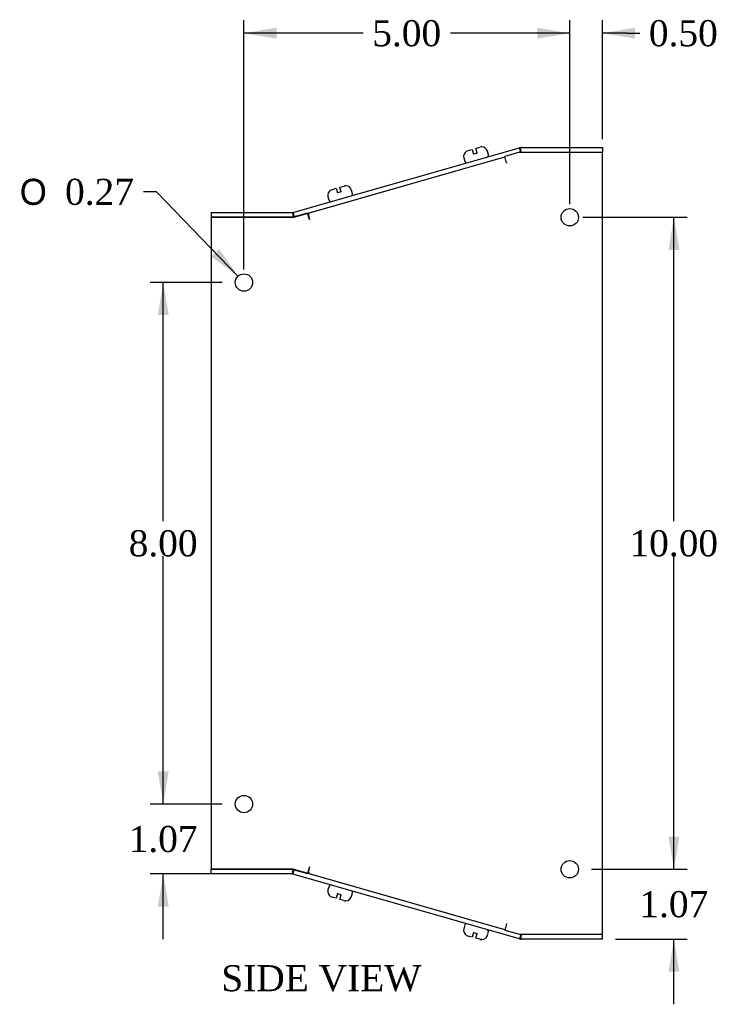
# Model space of a CAD drawing. Header units: inches. Extents: x 0.2 to 77.9, y -0.5 to 51.8.
# Tile 4 of 6: x 41 to 51.7, y 16.6 to 31.7. Entities that reach past the tile are written whole.
import ezdxf
from ezdxf.enums import TextEntityAlignment as Align

# ---------------------------------------------------------------- set-up
doc = ezdxf.new("R2010")
doc.units = ezdxf.units.IN
doc.header["$MEASUREMENT"] = 0
for name, color, linetype in [('COM55581-6', 7, 'Continuous'), ('COM55582-6', 7, 'Continuous'), ('Default', 7, 'Continuous'), ('SCS19491', 7, 'Continuous')]:
    doc.layers.add(name, color=color, linetype=linetype)
doc.styles.add('SEACAD_Solid_Edge_ANSI1_Symbols', font='txt')
doc.styles.add('SEACAD_Times_New_Roman', font='times.ttf')
doc.dimstyles.new('HAMMOND_(STH_-_66x44)', dxfattribs={"dimtxt": 0.4, "dimasz": 0.5, "dimexe": 0.2, "dimexo": 0.2, "dimgap": 0.1, "dimtad": 0, "dimtih": 1, "dimtoh": 1, "dimzin": 0, "dimdsep": 46, "dimtxsty": 'SEACAD_Times_New_Roman', "dimblk1": '_SE_FILLED', "dimblk2": '_SE_FILLED', "dimsah": 1, "dimcen": 0.2, "dimadec": 0, "dimazin": 0, "dimtfac": 0.8, "dimtofl": 0, "dimtmove": 0, "dimatfit": 3, "dimfxl": 1, "dimtolj": 1, "dimtzin": 0, "dimarcsym": 0})

# ---------------------------------------------------------------- blocks, each defined once
blk = doc.blocks.new('SE2')
at = {"layer": 'COM55581-6', "color": 7, "linetype": 'Continuous'}
for p, q in [((45.172, 28.716), (48.648, 29.71)), ((48.663, 29.713), (48.648, 29.71)), ((48.667, 29.643), (48.648, 29.71)), ((48.673, 29.642), (48.663, 29.713)), ((48.673, 29.642), (48.668, 29.641)), ((48.678, 29.714), (49.92, 29.714)), ((48.678, 29.642), (49.92, 29.642)), ((49.92, 29.714), (49.92, 29.642)), ((45.192, 28.647), (48.425, 29.572)), ((43.92, 28.715), (43.92, 28.643)), ((43.92, 28.715), (45.162, 28.715)), ((45.167, 28.715), (45.172, 28.716)), ((45.167, 28.715), (45.177, 28.646)), ((45.172, 28.716), (45.191, 28.65)), ((43.92, 28.643), (45.162, 28.643)), ((45.177, 28.644), (45.192, 28.647)), ((43.92, 18.571), (43.92, 18.643)), ((45.162, 18.643), (43.92, 18.643)), ((45.167, 18.571), (45.177, 18.639)), ((45.172, 18.57), (45.191, 18.635)), ((45.192, 18.639), (45.177, 18.642)), ((48.425, 17.714), (45.192, 18.639)), ((45.162, 18.571), (43.92, 18.571)), ((45.172, 18.57), (45.167, 18.571)), ((48.648, 17.576), (45.172, 18.57)), ((48.667, 17.643), (48.648, 17.576)), ((48.648, 17.576), (48.663, 17.572)), ((48.673, 17.644), (48.663, 17.572)), ((48.668, 17.645), (48.673, 17.644)), ((49.92, 17.643), (48.678, 17.643)), ((49.92, 17.571), (48.678, 17.571)), ((49.92, 17.571), (49.92, 17.643))]:
    blk.add_line(p, q, dxfattribs=at)
for centre, radius, start, end in [((48.678, 29.606), 0.108, 90, 97.98), ((48.678, 29.606), 0.036, 90, 97.98), ((45.162, 28.751), 0.036, 270, 277.98), ((45.162, 28.751), 0.108, 270, 277.98), ((45.162, 18.535), 0.108, 82.02, 90), ((45.162, 18.535), 0.036, 82.02, 90), ((48.678, 17.679), 0.108, 262.02, 270), ((48.678, 17.679), 0.036, 262.02, 270)]:
    blk.add_arc(centre, radius, start, end, dxfattribs=at)
at = {"layer": 'COM55582-6', "color": 7, "linetype": 'Continuous'}
for p, q in [((48.648, 29.641), (48.424, 29.577)), ((48.648, 29.641), (48.663, 29.643)), ((48.663, 29.643), (48.678, 29.643)), ((49.92, 17.643), (49.92, 29.642)), ((45.424, 28.711), (48.425, 29.571)), ((48.451, 29.475), (48.424, 29.577)), ((48.45, 29.475), (48.451, 29.475)), ((45.397, 28.709), (45.172, 28.645)), ((45.424, 28.607), (45.397, 28.709)), ((45.417, 28.709), (45.41, 28.709)), ((45.418, 28.706), (45.417, 28.709)), ((45.162, 28.643), (43.92, 28.643)), ((43.92, 28.643), (43.92, 18.643)), ((45.167, 28.643), (45.162, 28.643)), ((45.172, 28.645), (45.167, 28.643)), ((45.424, 28.607), (45.424, 28.608)), ((43.92, 18.643), (45.162, 18.643)), ((45.162, 18.643), (45.167, 18.643)), ((45.167, 18.643), (45.172, 18.641)), ((45.172, 18.641), (45.397, 18.577)), ((45.424, 18.678), (45.397, 18.577)), ((45.418, 18.58), (45.417, 18.577)), ((45.424, 18.678), (45.424, 18.678)), ((45.417, 18.577), (45.41, 18.577)), ((48.425, 17.715), (45.424, 18.574)), ((48.451, 17.811), (48.424, 17.709)), ((48.424, 17.709), (48.648, 17.645)), ((48.451, 17.811), (48.45, 17.811)), ((48.663, 17.643), (48.648, 17.645)), ((48.678, 17.643), (48.663, 17.643))]:
    blk.add_line(p, q, dxfattribs=at)
for centre in [(49.42, 28.643), (44.42, 27.643), (44.42, 19.643), (49.42, 18.643)]:
    blk.add_circle(centre, 0.133, dxfattribs=at)
for centre, major_axis, start_param, end_param in [((48.48, 29.475), (0.03, -0.104), 4.563841, 4.636579), ((45.454, 28.608), (0.03, -0.104), 3.14153, 4.636579), ((45.454, 18.678), (0.03, 0.104), 1.646606, 3.141655), ((48.48, 17.811), (0.03, 0.104), -4.636579, -4.563841)]:
    blk.add_ellipse(centre, major_axis=major_axis, ratio=0.265091, start_param=start_param, end_param=end_param, dxfattribs=at)
at = {"layer": 'SCS19491', "color": 7, "linetype": 'Continuous'}
for p, q in [((47.836, 29.656), (47.837, 29.656)), ((47.837, 29.656), (47.861, 29.667)), ((47.861, 29.667), (47.922, 29.685)), ((47.922, 29.685), (47.942, 29.612)), ((48, 29.629), (47.942, 29.612)), ((47.979, 29.701), (48.042, 29.719)), ((48, 29.629), (47.979, 29.701)), ((48.071, 29.723), (48.069, 29.721)), ((48.172, 29.6), (48.155, 29.658)), ((47.795, 29.555), (47.811, 29.497)), ((48.11, 29.481), (48.11, 29.481)), ((47.927, 29.429), (47.927, 29.429)), ((45.75, 29.059), (45.751, 29.06)), ((45.751, 29.06), (45.775, 29.071)), ((45.775, 29.071), (45.836, 29.088)), ((45.836, 29.088), (45.857, 29.016)), ((45.914, 29.032), (45.857, 29.016)), ((45.894, 29.105), (45.956, 29.122)), ((45.914, 29.032), (45.894, 29.105)), ((45.985, 29.126), (45.983, 29.125)), ((46.086, 29.004), (46.07, 29.061)), ((45.709, 28.958), (45.726, 28.901)), ((46.025, 28.883), (46.024, 28.885)), ((45.841, 28.833), (45.842, 28.831)), ((45.842, 18.455), (45.841, 18.453)), ((45.726, 18.385), (45.709, 18.328)), ((46.024, 18.401), (46.025, 18.402)), ((46.07, 18.224), (46.086, 18.282)), ((45.749, 18.227), (45.751, 18.226)), ((45.775, 18.215), (45.776, 18.215)), ((45.836, 18.198), (45.776, 18.215)), ((45.857, 18.27), (45.836, 18.198)), ((45.857, 18.27), (45.914, 18.253)), ((45.894, 18.181), (45.914, 18.253)), ((45.951, 18.165), (45.894, 18.181)), ((45.951, 18.165), (45.956, 18.163)), ((45.983, 18.161), (45.951, 18.165)), ((45.985, 18.16), (45.983, 18.161)), ((47.927, 17.857), (47.927, 17.857)), ((47.811, 17.789), (47.795, 17.731)), ((47.942, 17.673), (47.922, 17.601)), ((47.942, 17.673), (48, 17.657)), ((48.11, 17.804), (48.11, 17.805)), ((48.155, 17.628), (48.172, 17.686)), ((47.835, 17.631), (47.837, 17.629)), ((47.861, 17.619), (47.862, 17.618)), ((47.922, 17.601), (47.862, 17.618)), ((47.979, 17.585), (48, 17.657)), ((48.037, 17.568), (47.979, 17.585)), ((48.037, 17.568), (48.042, 17.567)), ((48.069, 17.565), (48.037, 17.568)), ((48.07, 17.564), (48.069, 17.565))]:
    blk.add_line(p, q, dxfattribs=at)
for centre, radius, start, end in [((47.881, 29.579), 0.09, 120.9513, 195.96), ((48.068, 29.629), 0.0938, 88.0454, 106.0391), ((48.069, 29.633), 0.09, 15.96, 89.1808), ((47.835, 29.504), 0.025, 195.96, 285.96), ((48.148, 29.593), 0.025, 285.96, 15.96), ((45.796, 28.983), 0.09, 120.9513, 195.96), ((45.982, 29.032), 0.0938, 88.0454, 106.0391), ((45.983, 29.037), 0.09, 15.96, 89.1808), ((46.062, 28.997), 0.025, 285.96, 15.96), ((45.75, 28.907), 0.025, 195.96, 285.96), ((45.796, 18.303), 0.09, 164.04, 239.0735), ((45.75, 18.378), 0.025, 74.04, 164.04), ((46.062, 18.289), 0.025, 344.04, 74.04), ((45.803, 18.309), 0.0981, 236.7736, 254.1606), ((45.982, 18.253), 0.0938, 253.9609, 271.9546), ((45.983, 18.249), 0.09, 270.8519, 344.04), ((47.881, 17.706), 0.09, 164.04, 239.0735), ((47.835, 17.782), 0.025, 74.04, 164.04), ((48.148, 17.693), 0.025, 344.04, 74.04), ((47.888, 17.713), 0.0981, 236.7736, 254.1606), ((48.068, 17.657), 0.0938, 253.9609, 271.9546), ((48.069, 17.653), 0.09, 270.8519, 344.04)]:
    blk.add_arc(centre, radius, start, end, dxfattribs=at)
blk = doc.blocks.new('DMBLK185')
at = {"layer": 'Default', "linetype": 'Continuous', "transparency": 16777216}
for points in [[(43.099, 20.143), (43.183, 19.643), (43.266, 20.143)], [(43.099, 18.071), (43.266, 18.071), (43.183, 18.571)]]:
    blk.add_hatch(color=7, dxfattribs=at).paths.add_polyline_path(points)
at = {"layer": 'Default', "color": 7, "linetype": 'Continuous', "transparency": 16777216}
for p, q in [((43.183, 19.643), (43.183, 20.643)), ((44.087, 19.643), (42.983, 19.643)), ((44.341, 18.571), (42.983, 18.571)), ((43.183, 17.571), (43.183, 18.571))]:
    blk.add_line(p, q, dxfattribs=at)
at = {"layer": 'Default', "color": 7, "linetype": 'Continuous', "transparency": 16777216, "style": 'SEACAD_Times_New_Roman'}
blk.add_text('1.07', height=0.4, dxfattribs=at).set_placement((42.652, 19.307), align=Align.TOP_LEFT)
blk = doc.blocks.new('_SE_FILLED')
at = {"color": 0}
blk.add_line((0, 0), (-1, 0), dxfattribs=at)
blk.add_solid([(0, 0), (-1, -0.1665), (-1, 0.1665), (0, 0)], dxfattribs=at)
blk = doc.blocks.new('DMBLK186')
at = {"layer": 'Default', "linetype": 'Continuous', "transparency": 16777216}
for points in [[(43.099, 27.143), (43.266, 27.143), (43.183, 27.643)], [(43.099, 20.143), (43.183, 19.643), (43.266, 20.143)]]:
    blk.add_hatch(color=7, dxfattribs=at).paths.add_polyline_path(points)
at = {"layer": 'Default', "color": 7, "linetype": 'Continuous', "transparency": 16777216}
for p, q in [((44.087, 27.643), (42.983, 27.643)), ((43.183, 23.983), (43.183, 27.643)), ((43.183, 19.643), (43.183, 23.443)), ((44.087, 19.643), (42.983, 19.643))]:
    blk.add_line(p, q, dxfattribs=at)
at = {"layer": 'Default', "color": 7, "linetype": 'Continuous', "transparency": 16777216, "style": 'SEACAD_Times_New_Roman'}
blk.add_text('8.00', height=0.4, dxfattribs=at).set_placement((42.652, 23.843), align=Align.TOP_LEFT)
blk = doc.blocks.new('DMBLK187')
at = {"layer": 'Default', "linetype": 'Continuous', "transparency": 16777216}
for points in [[(51.101, 19.143), (50.934, 19.143), (51.018, 18.643)], [(51.101, 17.071), (51.018, 17.571), (50.934, 17.071)]]:
    blk.add_hatch(color=7, dxfattribs=at).paths.add_polyline_path(points)
at = {"layer": 'Default', "color": 7, "linetype": 'Continuous', "transparency": 16777216}
for p, q in [((51.018, 18.643), (51.018, 19.643)), ((49.753, 18.643), (51.218, 18.643)), ((50.12, 17.571), (51.218, 17.571)), ((51.018, 16.571), (51.018, 17.571))]:
    blk.add_line(p, q, dxfattribs=at)
at = {"layer": 'Default', "color": 7, "linetype": 'Continuous', "transparency": 16777216, "style": 'SEACAD_Times_New_Roman'}
blk.add_text('1.07', height=0.4, dxfattribs=at).set_placement((50.487, 18.307), align=Align.TOP_LEFT)
blk = doc.blocks.new('DMBLK188')
at = {"layer": 'Default', "linetype": 'Continuous', "transparency": 16777216}
for points in [[(51.101, 28.143), (51.018, 28.643), (50.934, 28.143)], [(51.101, 19.143), (50.934, 19.143), (51.018, 18.643)]]:
    blk.add_hatch(color=7, dxfattribs=at).paths.add_polyline_path(points)
at = {"layer": 'Default', "color": 7, "linetype": 'Continuous', "transparency": 16777216}
for p, q in [((49.62, 28.643), (51.218, 28.643)), ((51.018, 23.983), (51.018, 28.643)), ((51.018, 18.643), (51.018, 23.443)), ((49.753, 18.643), (51.218, 18.643))]:
    blk.add_line(p, q, dxfattribs=at)
at = {"layer": 'Default', "color": 7, "linetype": 'Continuous', "transparency": 16777216, "style": 'SEACAD_Times_New_Roman'}
blk.add_text('10.00', height=0.4, dxfattribs=at).set_placement((50.335, 23.843), align=Align.TOP_LEFT)
blk = doc.blocks.new('DMBLK189')
at = {"layer": 'Default', "linetype": 'Continuous', "transparency": 16777216}
for points in [[(48.92, 31.551), (48.92, 31.384), (49.42, 31.467)], [(50.42, 31.551), (49.92, 31.467), (50.42, 31.384)]]:
    blk.add_hatch(color=7, dxfattribs=at).paths.add_polyline_path(points)
at = {"layer": 'Default', "color": 7, "linetype": 'Continuous', "transparency": 16777216}
for p, q in [((49.42, 28.843), (49.42, 31.667)), ((49.92, 29.843), (49.92, 31.667)), ((49.42, 31.467), (48.42, 31.467)), ((50.293, 31.467), (49.92, 31.467)), ((50.293, 31.467), (50.493, 31.467))]:
    blk.add_line(p, q, dxfattribs=at)
at = {"layer": 'Default', "color": 7, "linetype": 'Continuous', "transparency": 16777216, "style": 'SEACAD_Times_New_Roman'}
blk.add_text('0.50', height=0.4, dxfattribs=at).set_placement((50.633, 31.667), align=Align.TOP_LEFT)
blk = doc.blocks.new('DMBLK190')
at = {"layer": 'Default', "linetype": 'Continuous', "transparency": 16777216}
for points in [[(44.92, 31.551), (44.42, 31.467), (44.92, 31.384)], [(48.92, 31.551), (48.92, 31.384), (49.42, 31.467)]]:
    blk.add_hatch(color=7, dxfattribs=at).paths.add_polyline_path(points)
at = {"layer": 'Default', "color": 7, "linetype": 'Continuous', "transparency": 16777216}
for p, q in [((44.42, 27.843), (44.42, 31.667)), ((49.42, 28.843), (49.42, 31.667)), ((46.249, 31.467), (44.42, 31.467)), ((49.42, 31.467), (47.591, 31.467))]:
    blk.add_line(p, q, dxfattribs=at)
at = {"layer": 'Default', "color": 7, "linetype": 'Continuous', "transparency": 16777216, "style": 'SEACAD_Times_New_Roman'}
blk.add_text('5.00', height=0.4, dxfattribs=at).set_placement((46.389, 31.667), align=Align.TOP_LEFT)
blk = doc.blocks.new('DMBLK197')
at = {"layer": 'Default', "linetype": 'Continuous', "transparency": 16777216}
blk.add_hatch(color=7, dxfattribs=at).paths.add_polyline_path([(43.92, 28.041), (44.328, 27.739), (44.04, 28.156)])
at = {"layer": 'Default', "color": 7, "linetype": 'Continuous', "transparency": 16777216}
for p, q in [((43.078, 29.034), (42.878, 29.034)), ((44.328, 27.739), (43.078, 29.034))]:
    blk.add_line(p, q, dxfattribs=at)
for s, style, p in [('O', 'SEACAD_Solid_Edge_ANSI1_Symbols', (40.98, 29.234)), ('0.27', 'SEACAD_Times_New_Roman', (41.676, 29.234))]:
    blk.add_text(s, height=0.4, dxfattribs=dict(at, style=style)).set_placement(p, align=Align.TOP_LEFT)

msp = doc.modelspace()

# ---------------------------------------------------------------- block references
at = {"layer": 'Default'}
msp.add_blockref('SE2', (0, 0), dxfattribs=at)

# ---------------------------------------------------------------- texts
at = {"layer": 'Default', "color": 7, "linetype": 'Continuous', "style": 'SEACAD_Times_New_Roman'}
msp.add_text('SIDE VIEW', height=0.4, dxfattribs=at).set_placement((44.073, 17.172), align=Align.TOP_LEFT)

# ---------------------------------------------------------------- dimensions: what is measured, and where the dimension line sits
at = {"layer": 'Default', "color": 7, "linetype": 'Continuous'}
dim = msp.add_linear_dim(base=(44.42, 31.467), p1=(49.42, 28.643), p2=(44.42, 27.643), text='\\A1;<>', dimstyle='HAMMOND_(STH_-_66x44)', dxfattribs=at)
dim.commit()
dim.dimension.update_dxf_attribs({"geometry": 'DMBLK190', "text_midpoint": (46.92, 31.467), "dimtype": 160})
dim = msp.add_linear_dim(base=(49.42, 31.467), p1=(49.92, 29.643), p2=(49.42, 28.643), text='\\A1;<>', dimstyle='HAMMOND_(STH_-_66x44)', override={"dimtmove": 1}, dxfattribs=at)
dim.commit()
dim.dimension.update_dxf_attribs({"geometry": 'DMBLK189', "text_midpoint": (50.493, 31.467), "dimtype": 160})
dim = msp.add_diameter_dim_2p(p1=(44.512, 27.547), p2=(44.328, 27.739), text='\\A1;<>', dimstyle='HAMMOND_(STH_-_66x44)', dxfattribs=at)
dim.commit()
dim.dimension.update_dxf_attribs({"geometry": 'DMBLK197', "text_midpoint": (42.878, 29.034), "dimtype": 163})
for base, p1, p2, picture, middle, dimtype in [((51.018, 28.643), (49.553, 18.643), (49.42, 28.643), 'DMBLK188', (51.018, 23.643), 160), ((43.183, 19.643), (44.287, 19.643), (44.287, 27.643), 'DMBLK186', (43.183, 23.643), 161), ((43.183, 19.643), (44.541, 18.571), (44.287, 19.643), 'DMBLK185', (43.183, 19.107), 160), ((51.018, 18.643), (49.92, 17.571), (49.553, 18.643), 'DMBLK187', (51.018, 18.107), 160)]:
    dim = msp.add_linear_dim(base=base, p1=p1, p2=p2, angle=90, text='\\A1;<>', dimstyle='HAMMOND_(STH_-_66x44)', dxfattribs=at)
    dim.commit()
    dim.dimension.update_dxf_attribs({"geometry": picture, "text_midpoint": middle, "dimtype": dimtype})

doc.saveas('drawing.dxf')
